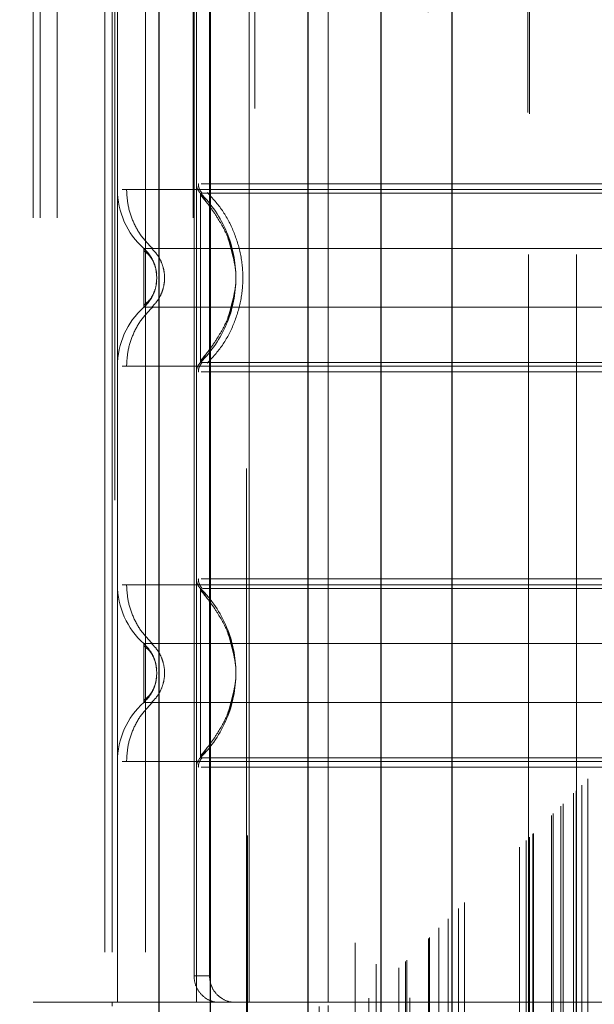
# Model space of a CAD drawing. Header units: inches. Extents: x 0.2 to 10.8, y 0.2 to 8.2.
# Tile 64 of 146: x 3.0262 to 3.0835, y 4.2899 to 4.388. Entities that reach past the tile are written whole.
import ezdxf

# ---------------------------------------------------------------- set-up
doc = ezdxf.new("R2010")
doc.units = ezdxf.units.IN
doc.header["$MEASUREMENT"] = 0
doc.linetypes.add('HIDDEN', pattern=[0.07500000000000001, 0.05, -0.025])
doc.layers.add('DIMENSIONS', color=140, linetype='Continuous')
doc.styles.add('SLDTEXTSTYLE0', font='TXT', dxfattribs={"width": 0.7})
doc.dimstyles.new('SLDDIMSTYLE0', dxfattribs={"dimtxt": 0.0849609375, "dimasz": 0.13, "dimexe": 0, "dimexo": 0.0625, "dimgap": 0.021240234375, "dimtad": 0, "dimtih": 1, "dimtoh": 1, "dimlfac": 15, "dimrnd": 1e-09, "dimzin": 12, "dimdsep": 46, "dimtxsty": 'SLDTEXTSTYLE0', "dimsah": 1, "dimcen": 0.09, "dimadec": 0, "dimazin": 3, "dimtfac": 1, "dimtofl": 0, "dimtmove": 0, "dimatfit": 3, "dimfxl": 0, "dimfrac": 2, "dimtolj": 1, "dimtzin": 12, "dimarcsym": 0})

# ---------------------------------------------------------------- blocks, each defined once
blk = doc.blocks.new('_D')
at = {"layer": 'DIMENSIONS'}
for p, q in [((3.202962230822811, 5.338666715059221), (2.612633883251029, 5.338666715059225)), ((2.737633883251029, 5.338666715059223), (2.737633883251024, 4.529504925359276)), ((2.576059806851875, 4.37545398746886), (2.547529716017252, 4.37545398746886)), ((2.547529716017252, 4.37545398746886), (2.547529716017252, 4.240423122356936)), ((2.899207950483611, 4.37545398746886), (2.927738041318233, 4.37545398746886)), ((2.927738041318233, 4.37545398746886), (2.927738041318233, 4.240423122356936)), ((2.547529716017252, 4.240423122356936), (2.576059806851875, 4.240423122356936)), ((2.927738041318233, 4.240423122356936), (2.899207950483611, 4.240423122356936)), ((2.737633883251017, 3.346444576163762), (2.737633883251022, 4.221403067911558)), ((3.202962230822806, 3.34644457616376), (2.612633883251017, 3.346444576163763))]:
    blk.add_line(p, q, dxfattribs=at)
for points in [[(2.737633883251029, 5.338666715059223), (2.717633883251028, 5.208666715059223), (2.757633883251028, 5.208666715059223)], [(2.737633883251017, 3.346444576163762), (2.757633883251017, 3.476444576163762), (2.717633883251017, 3.476444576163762)]]:
    blk.add_solid(points, dxfattribs=at)
at = {"layer": 'DIMENSIONS', "char_height": 0.08333333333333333, "attachment_point": 1, "style": 'SLDTEXTSTYLE0'}
for s, insert in [('29.88', (2.576059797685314, 4.501896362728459)), ('759.0', (2.576059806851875, 4.3478454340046))]:
    blk.add_mtext(s, dxfattribs=dict(at, insert=insert))

msp = doc.modelspace()

# ---------------------------------------------------------------- linework, layer by layer
at = {"color": 7, "linetype": 'HIDDEN', "lineweight": 18}
for p, q in [((3.029989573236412, 3.168228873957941), (3.029989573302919, 5.885522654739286)), ((3.027589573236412, 3.168228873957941), (3.027589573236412, 5.524346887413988)), ((3.028292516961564, 3.168228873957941), (3.028292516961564, 5.523948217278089)), ((3.029989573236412, 3.168228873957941), (3.02998957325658, 5.523149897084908)), ((3.043553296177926, 3.168228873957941), (3.043553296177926, 5.516769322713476)), ((3.045250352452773, 3.168228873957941), (3.045250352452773, 5.516562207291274)), ((3.048947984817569, 5.50670444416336), (3.048947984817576, 3.178404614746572)), ((3.049687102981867, 3.179136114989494), (3.04968710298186, 5.505975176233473)), ((3.056089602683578, 3.189666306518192), (3.056089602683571, 5.495444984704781)), ((3.059689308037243, 5.495998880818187), (3.059689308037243, 3.189112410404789)), ((3.056996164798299, 3.189751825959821), (3.056996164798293, 5.49535946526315)), ((3.061051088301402, 3.190500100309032), (3.061051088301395, 5.494611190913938)), ((3.06177515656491, 5.49388667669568), (3.061775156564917, 3.19122271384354)), ((3.064050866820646, 3.193499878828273), (3.064050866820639, 5.491611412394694)), ((3.064702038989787, 3.194151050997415), (3.06470203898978, 5.490960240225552)), ((3.064821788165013, 3.194270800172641), (3.064821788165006, 5.490840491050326)), ((3.065147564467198, 5.490522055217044), (3.065147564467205, 3.194598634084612)), ((3.066956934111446, 5.488731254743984), (3.066956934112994, 3.19638003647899)), ((3.06698161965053, 3.196428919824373), (3.066981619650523, 5.488683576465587)), ((3.067088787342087, 3.196537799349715), (3.06708878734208, 5.488573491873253)), ((3.068044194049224, 3.197495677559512), (3.068044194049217, 5.487614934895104)), ((3.068943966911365, 3.198392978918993), (3.068943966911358, 5.486718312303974)), ((3.06932047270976, 5.486375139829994), (3.069320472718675, 3.198736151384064)), ((3.069985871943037, 3.199434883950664), (3.06998587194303, 5.485676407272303)), ((3.070570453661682, 3.200019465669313), (3.070570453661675, 5.485091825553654)), ((3.076077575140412, 3.20552658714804), (3.076077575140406, 5.479584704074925)), ((3.076744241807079, 3.206193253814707), (3.076744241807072, 5.478918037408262)), ((3.077077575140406, 5.478584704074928), (3.077077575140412, 3.20652658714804)), ((3.077077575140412, 3.20652658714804), (3.077077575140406, 5.478584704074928)), ((3.077410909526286, 3.206859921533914), (3.07741090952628, 5.478251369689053)), ((3.077449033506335, 3.206884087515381), (3.077449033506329, 5.478217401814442)), ((3.079244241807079, 3.208693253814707), (3.079244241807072, 5.47641803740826)), ((3.079244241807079, 3.208693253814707), (3.079244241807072, 5.47641803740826)), ((3.079437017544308, 3.208886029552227), (3.079437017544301, 5.47622526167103)), ((3.080180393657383, 3.209629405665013), (3.080180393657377, 5.475481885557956)), ((3.080410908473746, 3.209859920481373), (3.080410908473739, 5.475251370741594)), ((3.081708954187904, 3.211142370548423), (3.081708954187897, 5.473967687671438)), ((3.082274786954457, 3.211723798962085), (3.08227478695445, 5.473387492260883)), ((3.082893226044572, 3.2123422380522), (3.082893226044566, 5.472769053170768)), ((3.0769622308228, 3.264588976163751), (3.0769622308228, 5.420522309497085)), ((3.0817622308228, 3.264588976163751), (3.0817622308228, 5.420522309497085)), ((3.035726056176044, 4.44011233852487), (3.035726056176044, 4.243261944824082)), ((3.048849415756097, 4.243261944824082), (3.048849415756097, 4.44011233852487)), ((3.034715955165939, 4.395062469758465), (3.034715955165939, 4.290075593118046)), ((3.035463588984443, 4.395062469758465), (3.035463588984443, 4.290075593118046)), ((3.035988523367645, 4.395062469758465), (3.035988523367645, 4.290075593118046)), ((3.035988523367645, 4.395062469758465), (3.035988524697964, 4.371057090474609)), ((3.038772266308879, 4.395062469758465), (3.038772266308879, 4.290075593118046)), ((3.043862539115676, 4.395062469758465), (3.043862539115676, 4.290075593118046)), ((3.043862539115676, 4.395062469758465), (3.043862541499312, 4.371625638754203)), ((3.049111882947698, 4.290075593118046), (3.049111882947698, 4.395062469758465)), ((3.056985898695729, 4.290075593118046), (3.056985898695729, 4.395062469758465)), ((3.043628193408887, 4.392437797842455), (3.043628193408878, 4.292700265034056)), ((3.045174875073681, 4.392437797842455), (3.045174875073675, 4.292700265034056)), ((3.044929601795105, 4.369688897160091), (3.044255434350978, 4.370689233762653)), ((3.03992438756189, 4.362254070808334), (3.039853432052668, 4.36290780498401)), ((3.039925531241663, 4.362254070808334), (3.039855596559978, 4.362897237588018)), ((3.039853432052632, 4.361600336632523), (3.03992438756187, 4.362254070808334)), ((3.039855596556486, 4.361610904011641), (3.039925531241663, 4.362254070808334)), ((3.044255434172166, 4.353818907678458), (3.044929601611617, 4.35481924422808)), ((3.044255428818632, 4.33131914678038), (3.044928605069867, 4.330320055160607)), ((3.039925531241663, 4.322883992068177), (3.039855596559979, 4.323527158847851)), ((3.039855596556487, 4.322240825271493), (3.039925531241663, 4.322883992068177)), ((3.044928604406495, 4.315447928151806), (3.044255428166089, 4.314448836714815)), ((3.03598852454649, 4.314080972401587), (3.03598852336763, 4.290075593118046)), ((3.043862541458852, 4.313512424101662), (3.043862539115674, 4.290075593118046)), ((3.043628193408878, 4.292700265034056), (3.045174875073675, 4.292700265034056)), ((3.056985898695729, 4.290075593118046), (3.027589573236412, 4.290075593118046)), ((3.035463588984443, 4.290075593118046), (3.035463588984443, 4.289681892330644)), ((3.122602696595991, 4.290075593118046), (3.056985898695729, 4.290075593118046))]:
    msp.add_line(p, q, dxfattribs=at)
at = {"color": 7, "linetype": 'Continuous', "lineweight": 25}
for p, q in [((3.04015918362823, 3.168228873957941), (3.040159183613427, 5.516769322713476)), ((3.045250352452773, 3.168228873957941), (3.045250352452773, 5.516562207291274)), ((3.054962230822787, 5.495998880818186), (3.054962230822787, 3.189112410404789)), ((3.062229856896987, 5.488731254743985), (3.062229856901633, 3.19638003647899)), ((3.06932047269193, 5.486375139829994), (3.069320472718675, 3.198736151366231))]:
    msp.add_line(p, q, dxfattribs=at)
at = {"color": 7, "linetype": 'HIDDEN', "lineweight": 18, "flags": 128}
msp.add_lwpolyline([(3.076914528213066, 5.478735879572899), (3.076915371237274, 4.318377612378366), (3.076914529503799, 3.206377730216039)], dxfattribs=at)
at = {"color": 7, "linetype": 'HIDDEN', "lineweight": 18}
for centre, radius, start, end in [((3.045174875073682, 4.371625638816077), 0.001312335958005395, 180.0000000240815, 225.5237275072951), ((3.043862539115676, 4.371057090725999), 0.007874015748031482, 180.0000000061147, 228.2366022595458), ((3.043862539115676, 4.35345105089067), 0.00787401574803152, 131.7633977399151, 180), ((3.045174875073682, 4.352882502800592), 0.001312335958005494, 134.4762724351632, 180), ((3.045174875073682, 4.33225556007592), 0.001312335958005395, 180.0000000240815, 225.5237275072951), ((3.043862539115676, 4.33168701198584), 0.007874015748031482, 180.0000000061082, 228.2366022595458), ((3.043862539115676, 4.314080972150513), 0.00787401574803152, 131.7633977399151, 180), ((3.045174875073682, 4.313512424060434), 0.001312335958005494, 134.4762724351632, 180)]:
    msp.add_arc(centre, radius, start, end, dxfattribs=at)
for points, knots in [([(3.081451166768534, 3.210906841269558), (3.081449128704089, 3.216051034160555), (3.081444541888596, 3.227628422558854), (3.081446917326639, 3.245746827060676), (3.081448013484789, 3.265056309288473), (3.081447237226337, 3.292920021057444), (3.081447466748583, 3.329249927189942), (3.081447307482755, 3.412851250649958), (3.081447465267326, 3.577189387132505), (3.081447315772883, 3.897456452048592), (3.08144774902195, 4.386111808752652), (3.081446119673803, 4.890037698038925), (3.081448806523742, 5.233403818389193), (3.081447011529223, 5.36506762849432), (3.081448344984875, 5.396319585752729), (3.081446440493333, 5.423191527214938), (3.081445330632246, 5.444870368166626), (3.08145252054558, 5.460080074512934), (3.081459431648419, 5.469555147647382), (3.081467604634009, 5.473930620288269), (3.081468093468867, 5.474192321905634)], [0, 0, 0, 0, 0.006818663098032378, 0.01534590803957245, 0.02401606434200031, 0.03241351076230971, 0.0522794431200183, 0.07217159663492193, 0.1432276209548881, 0.2701107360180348, 0.4966877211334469, 0.7909435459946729, 0.9380678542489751, 0.9518217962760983, 0.9654648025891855, 0.9794925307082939, 0.9874407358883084, 0.9942002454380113, 0.999653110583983, 1, 1, 1, 1]), ([(3.04405272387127, 4.371631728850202), (3.044056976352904, 4.371544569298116), (3.044065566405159, 4.371368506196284), (3.044148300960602, 4.371115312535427), (3.044270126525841, 4.370878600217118), (3.044389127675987, 4.370749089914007), (3.044448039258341, 4.370684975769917)], [0, 0, 0, 0, 0.247521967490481, 0.4999966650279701, 0.7524730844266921, 0.9999999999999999, 0.9999999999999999, 0.9999999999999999, 0.9999999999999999]), ([(3.122143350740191, 4.371625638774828), (3.122068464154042, 4.371625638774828), (3.121802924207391, 4.371625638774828), (3.119781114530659, 4.371625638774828), (3.116194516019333, 4.371625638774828), (3.111246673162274, 4.371625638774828), (3.105247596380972, 4.371625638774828), (3.098395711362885, 4.371625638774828), (3.090962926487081, 4.371625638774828), (3.083232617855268, 4.371625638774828), (3.075502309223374, 4.371625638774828), (3.068069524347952, 4.371625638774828), (3.06121763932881, 4.371625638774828), (3.055218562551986, 4.371625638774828), (3.050270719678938, 4.371625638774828), (3.046684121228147, 4.371625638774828), (3.044662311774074, 4.371625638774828), (3.04439677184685, 4.371625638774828), (3.044321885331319, 4.371625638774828)], [0, 0, 0, 0, 0.02656569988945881, 0.09419917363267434, 0.1618326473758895, 0.2294661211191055, 0.2970995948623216, 0.3647330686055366, 0.4323665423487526, 0.5000000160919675, 0.5676334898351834, 0.6352669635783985, 0.7029004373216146, 0.7705339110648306, 0.8381673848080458, 0.9058008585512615, 0.9734343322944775, 1, 1, 1, 1]), ([(3.130476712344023, 4.371057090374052), (3.130300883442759, 4.371057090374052), (3.129949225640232, 4.371057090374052), (3.127139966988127, 4.371057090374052), (3.122773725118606, 4.371057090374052), (3.1168530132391, 4.371057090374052), (3.109649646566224, 4.371057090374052), (3.101428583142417, 4.371057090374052), (3.09250892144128, 4.371057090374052), (3.083232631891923, 4.371057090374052), (3.073956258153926, 4.371057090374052), (3.065036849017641, 4.371057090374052), (3.056814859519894, 4.371057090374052), (3.049614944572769, 4.371057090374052), (3.043681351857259, 4.371057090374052), (3.039363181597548, 4.371057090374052), (3.036878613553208, 4.371057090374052), (3.036554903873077, 4.371057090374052), (3.036447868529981, 4.371057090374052)], [0, 0, 0, 0, 0.06454114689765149, 0.1290822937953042, 0.1936234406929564, 0.2581645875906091, 0.3227057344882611, 0.3872468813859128, 0.4517880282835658, 0.5163291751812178, 0.5808703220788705, 0.6454114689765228, 0.7099526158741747, 0.7744937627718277, 0.8390349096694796, 0.9035760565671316, 0.9681172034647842, 1, 1, 1, 1]), ([(3.036900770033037, 4.371057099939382), (3.0369337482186, 4.370507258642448), (3.037000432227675, 4.369395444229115), (3.037535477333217, 4.367799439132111), (3.038353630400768, 4.366334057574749), (3.039126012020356, 4.365547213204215), (3.039507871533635, 4.365158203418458)], [0, 0, 0, 0, 0.2473384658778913, 0.5001342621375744, 0.7528702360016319, 1, 1, 1, 1]), ([(3.122209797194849, 4.370689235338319), (3.122215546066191, 4.370689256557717), (3.121192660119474, 4.370689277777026), (3.117291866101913, 4.370689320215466), (3.114401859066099, 4.370689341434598), (3.10718411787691, 4.370689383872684), (3.102861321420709, 4.370689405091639), (3.093435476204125, 4.37068944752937), (3.088334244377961, 4.370689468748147), (3.07813126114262, 4.370689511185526), (3.073029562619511, 4.370689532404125), (3.063604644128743, 4.370689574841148), (3.059280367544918, 4.370689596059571), (3.052063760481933, 4.370689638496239), (3.049173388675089, 4.370689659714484), (3.045272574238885, 4.370689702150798), (3.044247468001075, 4.370689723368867), (3.044255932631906, 4.370689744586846)], [0, 0, 0, 0, 0.125, 0.125, 0.25, 0.25, 0.375, 0.375, 0.5, 0.5, 0.625, 0.625, 0.75, 0.75, 0.875, 0.875, 1, 1, 1, 1]), ([(3.044255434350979, 4.37068923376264), (3.044255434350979, 4.370711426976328), (3.044255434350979, 4.36931179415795), (3.044255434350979, 4.365565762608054), (3.044255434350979, 4.36225407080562), (3.044255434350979, 4.358942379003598), (3.044255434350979, 4.355196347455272), (3.044255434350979, 4.35379671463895), (3.044255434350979, 4.353818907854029)], [6.283185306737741, 6.283185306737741, 6.283185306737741, 6.283185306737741, 7.068583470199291, 7.46128255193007, 7.85398163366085, 8.24668071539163, 8.6393797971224, 9.42477796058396, 9.42477796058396, 9.42477796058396, 9.42477796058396]), ([(3.04773803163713, 4.363434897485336), (3.047554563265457, 4.364399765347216), (3.047245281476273, 4.366026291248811), (3.046143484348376, 4.367978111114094), (3.045173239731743, 4.369433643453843), (3.044575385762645, 4.370144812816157), (3.044255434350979, 4.370525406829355)], [0, 0, 0, 0, 0.3903267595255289, 0.6579932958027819, 0.8169694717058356, 1, 1, 1, 1]), ([(3.044939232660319, 4.370767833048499), (3.045468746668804, 4.370185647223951), (3.046527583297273, 4.369021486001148), (3.04762721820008, 4.366902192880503), (3.048328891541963, 4.364629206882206), (3.048570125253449, 4.362254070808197), (3.048328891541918, 4.359878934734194), (3.047627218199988, 4.357605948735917), (3.04652758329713, 4.355486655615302), (3.045468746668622, 4.354322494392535), (3.044939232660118, 4.353740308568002)], [0, 0, 0, 0, 0.125085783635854, 0.2501263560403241, 0.3751554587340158, 0.5000000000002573, 0.6248445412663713, 0.7498736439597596, 0.8749142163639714, 1, 1, 1, 1]), ([(3.046957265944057, 4.358147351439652), (3.04737664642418, 4.359516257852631), (3.048215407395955, 4.362254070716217), (3.047376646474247, 4.364991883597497), (3.046957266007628, 4.366360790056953)], [0, 0, 0, 0, 0.4999999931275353, 0.9999999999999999, 0.9999999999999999, 0.9999999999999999, 0.9999999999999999]), ([(3.127847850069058, 4.365183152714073), (3.127855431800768, 4.365183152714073), (3.125232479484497, 4.365183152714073), (3.115090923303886, 4.365183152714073), (3.10096088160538, 4.365183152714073), (3.083232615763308, 4.365183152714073), (3.06550434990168, 4.365183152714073), (3.051374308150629, 4.365183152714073), (3.041232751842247, 4.365183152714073), (3.038609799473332, 4.365183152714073), (3.038617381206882, 4.365183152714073)], [4.71241410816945, 4.71241410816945, 4.71241410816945, 4.71241410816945, 5.15721612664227, 5.4883921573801, 5.8858033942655, 6.2832146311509, 6.68062586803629, 7.07803710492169, 7.40921313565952, 7.854015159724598, 7.854015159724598, 7.854015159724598, 7.854015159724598]), ([(3.039490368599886, 4.364010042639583), (3.039390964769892, 4.364203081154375), (3.039165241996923, 4.364641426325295), (3.038814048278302, 4.364988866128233), (3.038617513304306, 4.365183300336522)], [0, 0, 0, 0, 0.4403801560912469, 1, 1, 1, 1]), ([(3.038618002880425, 4.365183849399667), (3.038618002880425, 4.3651838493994), (3.038618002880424, 4.365107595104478), (3.038618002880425, 4.364814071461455), (3.038618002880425, 4.364596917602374), (3.038618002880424, 4.364054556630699), (3.038618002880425, 4.363729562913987), (3.038618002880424, 4.363020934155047), (3.038618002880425, 4.362637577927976), (3.038618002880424, 4.36187056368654), (3.038618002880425, 4.361487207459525), (3.038618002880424, 4.360778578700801), (3.038618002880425, 4.360453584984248), (3.038618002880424, 4.359911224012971), (3.038618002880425, 4.359694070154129), (3.038618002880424, 4.359400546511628), (3.038618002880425, 4.359324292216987), (3.038618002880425, 4.359324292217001)], [0, 0, 0, 0, 0.125, 0.125, 0.25, 0.25, 0.375, 0.375, 0.5, 0.5, 0.625, 0.625, 0.75, 0.75, 0.875, 0.875, 1, 1, 1, 1]), ([(3.039668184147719, 4.363585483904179), (3.039640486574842, 4.363676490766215), (3.039532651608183, 4.364030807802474), (3.039191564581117, 4.364592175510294), (3.038809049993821, 4.364986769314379), (3.038618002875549, 4.365183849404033)], [0, 0, 0, 0, 0.1474872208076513, 0.5742120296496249, 1, 1, 1, 1]), ([(3.039902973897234, 4.362665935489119), (3.039863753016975, 4.362904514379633), (3.03978471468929, 4.363385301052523), (3.039504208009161, 4.364030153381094), (3.039123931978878, 4.364585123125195), (3.038787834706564, 4.364830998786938), (3.038618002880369, 4.364955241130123)], [0, 0, 0, 0, 0.2435770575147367, 0.4908590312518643, 0.7427282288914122, 1, 1, 1, 1]), ([(3.039376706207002, 4.365209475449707), (3.039570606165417, 4.365012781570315), (3.039958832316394, 4.364618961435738), (3.040366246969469, 4.363884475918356), (3.040628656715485, 4.36308960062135), (3.040720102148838, 4.362254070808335), (3.040628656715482, 4.361418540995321), (3.040366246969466, 4.360623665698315), (3.039958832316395, 4.359889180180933), (3.039570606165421, 4.359495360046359), (3.039376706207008, 4.359298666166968)], [0, 0, 0, 0, 0.1248322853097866, 0.2499389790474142, 0.375105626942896, 0.500000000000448, 0.6248943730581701, 0.7500610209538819, 0.8751677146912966, 1, 1, 1, 1]), ([(3.038618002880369, 4.359552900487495), (3.038787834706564, 4.359677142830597), (3.039123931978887, 4.359923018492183), (3.039504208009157, 4.360477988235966), (3.039784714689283, 4.361122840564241), (3.03986375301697, 4.361603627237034), (3.039902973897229, 4.361842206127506)], [0, 0, 0, 0, 0.2572717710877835, 0.5091409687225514, 0.7564229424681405, 1, 1, 1, 1]), ([(3.038617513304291, 4.359324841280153), (3.038814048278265, 4.359519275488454), (3.039165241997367, 4.359866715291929), (3.039390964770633, 4.36030506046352), (3.039490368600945, 4.36049809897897)], [0, 0, 0, 0, 0.5596198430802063, 0.9999999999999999, 0.9999999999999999, 0.9999999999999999, 0.9999999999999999]), ([(3.038618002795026, 4.359324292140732), (3.038809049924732, 4.359521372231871), (3.039191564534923, 4.359915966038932), (3.039532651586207, 4.360477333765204), (3.039640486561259, 4.360831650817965), (3.039668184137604, 4.360922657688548)], [0, 0, 0, 0, 0.4257879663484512, 0.8525127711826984, 0.9999999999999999, 0.9999999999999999, 0.9999999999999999, 0.9999999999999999]), ([(3.044255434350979, 4.353982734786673), (3.044575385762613, 4.35436332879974), (3.045173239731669, 4.355074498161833), (3.046143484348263, 4.356530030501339), (3.047245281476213, 4.358481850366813), (3.047554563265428, 4.360108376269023), (3.04773803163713, 4.361073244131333)], [0, 0, 0, 0, 0.1830305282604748, 0.3420067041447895, 0.6096732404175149, 1, 1, 1, 1]), ([(3.039507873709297, 4.359349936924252), (3.03912601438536, 4.358960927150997), (3.03835363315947, 4.358174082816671), (3.037535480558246, 4.356708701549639), (3.037000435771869, 4.35511269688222), (3.036933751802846, 4.354000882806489), (3.036900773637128, 4.35345104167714)], [0, 0, 0, 0, 0.2471297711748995, 0.4998657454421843, 0.7526615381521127, 1, 1, 1, 1]), ([(3.038617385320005, 4.359324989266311), (3.038609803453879, 4.359324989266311), (3.041232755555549, 4.359324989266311), (3.051374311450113, 4.359324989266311), (3.065504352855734, 4.359324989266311), (3.083232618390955, 4.359324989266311), (3.100960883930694, 4.359324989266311), (3.11509092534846, 4.359324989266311), (3.125232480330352, 4.359324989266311), (3.127855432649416, 4.359324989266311), (3.127847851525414, 4.359324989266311)], [4.712364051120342, 4.712364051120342, 4.712364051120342, 4.712364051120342, 5.15716607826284, 5.488342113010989, 5.885753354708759, 6.28316459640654, 6.68057583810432, 7.077987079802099, 7.40916311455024, 7.85396503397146, 7.85396503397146, 7.85396503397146, 7.85396503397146]), ([(3.044448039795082, 4.353823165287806), (3.044389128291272, 4.353759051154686), (3.044270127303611, 4.3536295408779), (3.044148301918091, 4.353392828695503), (3.04406556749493, 4.353139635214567), (3.044056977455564, 4.352963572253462), (3.04405272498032, 4.352876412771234)], [0, 0, 0, 0, 0.247526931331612, 0.5000033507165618, 0.7524780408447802, 1, 1, 1, 1]), ([(3.044255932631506, 4.35381839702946), (3.044247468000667, 4.35381841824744), (3.045272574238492, 4.353818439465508), (3.049173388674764, 4.353818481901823), (3.052063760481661, 4.353818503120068), (3.05928036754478, 4.353818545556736), (3.063604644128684, 4.353818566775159), (3.073029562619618, 4.353818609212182), (3.078131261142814, 4.353818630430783), (3.088334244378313, 4.353818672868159), (3.09343547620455, 4.353818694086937), (3.102861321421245, 4.353818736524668), (3.107184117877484, 4.353818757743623), (3.114401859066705, 4.353818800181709), (3.117291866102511, 4.353818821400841), (3.121192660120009, 4.353818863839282), (3.122215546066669, 4.353818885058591), (3.122209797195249, 4.353818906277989)], [0, 0, 0, 0, 0.125, 0.125, 0.25, 0.25, 0.375, 0.375, 0.5, 0.5, 0.625, 0.625, 0.75, 0.75, 0.875, 0.875, 1, 1, 1, 1]), ([(3.036447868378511, 4.353451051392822), (3.036554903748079, 4.353451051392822), (3.036878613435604, 4.353451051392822), (3.039363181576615, 4.353451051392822), (3.043681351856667, 4.353451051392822), (3.049614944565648, 4.353451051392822), (3.056814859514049, 4.353451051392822), (3.065036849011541, 4.353451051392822), (3.073956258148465, 4.353451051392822), (3.083232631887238, 4.353451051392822), (3.092508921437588, 4.353451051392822), (3.101428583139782, 4.353451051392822), (3.109649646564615, 4.353451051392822), (3.116853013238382, 4.353451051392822), (3.122773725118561, 4.353451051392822), (3.127139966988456, 4.353451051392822), (3.129949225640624, 4.353451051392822), (3.13030088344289, 4.353451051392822), (3.130476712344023, 4.353451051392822)], [0, 0, 0, 0, 0.03188280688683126, 0.0964239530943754, 0.16096509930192, 0.2255062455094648, 0.2900473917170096, 0.3545885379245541, 0.4191296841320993, 0.4836708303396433, 0.5482119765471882, 0.6127531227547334, 0.6772942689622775, 0.7418354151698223, 0.806376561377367, 0.8709177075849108, 0.935458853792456, 1, 1, 1, 1]), ([(3.044321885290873, 4.35288250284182), (3.044396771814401, 4.35288250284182), (3.044662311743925, 4.35288250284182), (3.04668412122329, 4.35288250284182), (3.050270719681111, 4.35288250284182), (3.055218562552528, 4.35288250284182), (3.061217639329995, 4.35288250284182), (3.068069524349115, 4.35288250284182), (3.075502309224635, 4.35288250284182), (3.083232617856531, 4.35288250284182), (3.090962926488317, 4.35288250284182), (3.098395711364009, 4.35288250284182), (3.105247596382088, 4.35288250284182), (3.111246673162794, 4.35288250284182), (3.116194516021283, 4.35288250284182), (3.119781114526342, 4.35288250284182), (3.121802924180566, 4.35288250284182), (3.122068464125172, 4.35288250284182), (3.122143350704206, 4.35288250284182)], [0, 0, 0, 0, 0.02656567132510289, 0.09419914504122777, 0.1618326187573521, 0.2294660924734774, 0.2970995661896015, 0.364733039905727, 0.4323665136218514, 0.4999999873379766, 0.5676334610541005, 0.635266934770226, 0.7029004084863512, 0.7705338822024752, 0.8381673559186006, 0.9058008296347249, 0.973434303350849, 1, 1, 1, 1]), ([(3.044052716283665, 4.332261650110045), (3.04405696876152, 4.332174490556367), (3.044065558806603, 4.331998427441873), (3.044148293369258, 4.331745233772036), (3.044270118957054, 4.331508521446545), (3.044389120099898, 4.33137901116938), (3.044448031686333, 4.331314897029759)], [0, 0, 0, 0, 0.2475219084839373, 0.4999965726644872, 0.7524730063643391, 1, 1, 1, 1]), ([(3.122143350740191, 4.33225556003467), (3.122068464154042, 4.33225556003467), (3.121802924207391, 4.33225556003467), (3.11978111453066, 4.33225556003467), (3.116194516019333, 4.33225556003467), (3.111246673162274, 4.33225556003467), (3.105247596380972, 4.33225556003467), (3.098395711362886, 4.33225556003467), (3.090962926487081, 4.33225556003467), (3.083232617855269, 4.33225556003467), (3.075502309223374, 4.33225556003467), (3.068069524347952, 4.33225556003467), (3.061217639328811, 4.33225556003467), (3.055218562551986, 4.33225556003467), (3.050270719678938, 4.33225556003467), (3.046684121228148, 4.33225556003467), (3.044662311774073, 4.33225556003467), (3.044396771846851, 4.33225556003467), (3.044321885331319, 4.33225556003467)], [0, 0, 0, 0, 0.0265656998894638, 0.09419917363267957, 0.1618326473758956, 0.2294661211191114, 0.2970995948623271, 0.364733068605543, 0.4323665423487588, 0.5000000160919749, 0.5676334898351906, 0.6352669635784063, 0.7029004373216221, 0.7705339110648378, 0.8381673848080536, 0.9058008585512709, 0.9734343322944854, 1, 1, 1, 1]), ([(3.130476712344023, 4.331687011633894), (3.130300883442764, 4.331687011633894), (3.129949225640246, 4.331687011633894), (3.127139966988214, 4.331687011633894), (3.122773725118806, 4.331687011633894), (3.116853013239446, 4.331687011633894), (3.109649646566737, 4.331687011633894), (3.101428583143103, 4.331687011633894), (3.092508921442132, 4.331687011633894), (3.083232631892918, 4.331687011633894), (3.073956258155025, 4.331687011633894), (3.065036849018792, 4.331687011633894), (3.056814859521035, 4.331687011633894), (3.049614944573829, 4.331687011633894), (3.04368135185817, 4.331687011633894), (3.0393631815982, 4.331687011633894), (3.036878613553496, 4.331687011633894), (3.036554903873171, 4.331687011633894), (3.036447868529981, 4.331687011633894)], [0, 0, 0, 0, 0.06454114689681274, 0.1290822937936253, 0.1936234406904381, 0.2581645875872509, 0.3227057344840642, 0.3872468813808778, 0.4517880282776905, 0.5163291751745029, 0.5808703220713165, 0.6454114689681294, 0.7099526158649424, 0.7744937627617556, 0.8390349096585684, 0.903576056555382, 0.9681172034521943, 1, 1, 1, 1]), ([(3.036900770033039, 4.331687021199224), (3.0369337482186, 4.33113717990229), (3.037000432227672, 4.330025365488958), (3.037535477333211, 4.328429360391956), (3.038353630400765, 4.326963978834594), (3.039126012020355, 4.326177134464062), (3.039507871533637, 4.325788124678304)], [0, 0, 0, 0, 0.2473384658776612, 0.5001342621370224, 0.7528702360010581, 1, 1, 1, 1]), ([(3.044255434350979, 4.331319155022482), (3.044255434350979, 4.331341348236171), (3.044255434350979, 4.329941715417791), (3.044255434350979, 4.326195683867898), (3.044255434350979, 4.322883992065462), (3.044255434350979, 4.319572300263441), (3.044255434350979, 4.315826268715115), (3.044255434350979, 4.314426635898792), (3.044255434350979, 4.314448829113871)], [6.283185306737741, 6.283185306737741, 6.283185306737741, 6.283185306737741, 7.068583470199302, 7.461282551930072, 7.853981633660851, 8.24668071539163, 8.63937979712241, 9.42477796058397, 9.42477796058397, 9.42477796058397, 9.42477796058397]), ([(3.04773803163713, 4.324064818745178), (3.047554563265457, 4.32502968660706), (3.047245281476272, 4.326656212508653), (3.046143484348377, 4.328608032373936), (3.045173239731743, 4.330063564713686), (3.044575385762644, 4.330774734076), (3.044255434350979, 4.331155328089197)], [0, 0, 0, 0, 0.390326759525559, 0.6579932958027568, 0.8169694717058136, 1, 1, 1, 1]), ([(3.121954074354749, 4.331319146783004), (3.121929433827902, 4.331319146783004), (3.121796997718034, 4.331319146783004), (3.120696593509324, 4.331319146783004), (3.118357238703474, 4.331319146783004), (3.114463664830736, 4.331319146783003), (3.108894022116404, 4.331319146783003), (3.101587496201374, 4.331319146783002), (3.092830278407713, 4.331319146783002), (3.083232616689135, 4.331319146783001), (3.073634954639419, 4.331319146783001), (3.064877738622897, 4.331319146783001), (3.057571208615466, 4.331319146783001), (3.052001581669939, 4.331319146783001), (3.048107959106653, 4.331319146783), (3.045768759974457, 4.331319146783), (3.044668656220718, 4.331319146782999), (3.044536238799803, 4.331319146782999), (3.044511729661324, 4.331319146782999)], [0, 0, 0, 0, 0.0117087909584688, 0.06293155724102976, 0.1206490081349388, 0.1851790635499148, 0.2564308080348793, 0.3337141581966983, 0.4156154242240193, 0.5000373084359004, 0.5844591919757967, 0.6663604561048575, 0.7436438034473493, 0.8148955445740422, 0.8794255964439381, 0.9371430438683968, 0.9883658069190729, 1, 1, 1, 1]), ([(3.046956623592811, 4.326991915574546), (3.047376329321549, 4.325622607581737), (3.048215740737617, 4.322883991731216), (3.047376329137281, 4.320145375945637), (3.046956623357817, 4.318776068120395)], [0, 0, 0, 0, 0.5000000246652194, 1, 1, 1, 1]), ([(3.127847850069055, 4.325813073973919), (3.127855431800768, 4.325813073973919), (3.125232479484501, 4.325813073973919), (3.115090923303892, 4.325813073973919), (3.100960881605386, 4.325813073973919), (3.083232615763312, 4.325813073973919), (3.06550434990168, 4.325813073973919), (3.051374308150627, 4.325813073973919), (3.041232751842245, 4.325813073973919), (3.038609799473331, 4.325813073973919), (3.038617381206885, 4.325813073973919)], [4.71241410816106, 4.71241410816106, 4.71241410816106, 4.71241410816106, 5.15721612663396, 5.48839215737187, 5.88580339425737, 6.28321463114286, 6.68062586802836, 7.07803710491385, 7.40921313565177, 7.854015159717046, 7.854015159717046, 7.854015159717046, 7.854015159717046]), ([(3.038618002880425, 4.32581377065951), (3.038618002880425, 4.325813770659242), (3.038618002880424, 4.325737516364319), (3.038618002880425, 4.325443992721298), (3.038618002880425, 4.325226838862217), (3.038618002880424, 4.324684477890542), (3.038618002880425, 4.324359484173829), (3.038618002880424, 4.32365085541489), (3.038618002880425, 4.323267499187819), (3.038618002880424, 4.322500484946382), (3.038618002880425, 4.322117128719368), (3.038618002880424, 4.321408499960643), (3.038618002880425, 4.321083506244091), (3.038618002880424, 4.320541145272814), (3.038618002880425, 4.320323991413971), (3.038618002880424, 4.32003046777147), (3.038618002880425, 4.319954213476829), (3.038618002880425, 4.319954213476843)], [0, 0, 0, 0, 0.125, 0.125, 0.25, 0.25, 0.375, 0.375, 0.5, 0.5, 0.625, 0.625, 0.75, 0.75, 0.875, 0.875, 1, 1, 1, 1]), ([(3.039668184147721, 4.324215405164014), (3.039640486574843, 4.324306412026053), (3.039532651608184, 4.324660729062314), (3.039191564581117, 4.325222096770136), (3.038809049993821, 4.325616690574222), (3.038618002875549, 4.325813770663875)], [0, 0, 0, 0, 0.1474872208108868, 0.5742120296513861, 1, 1, 1, 1]), ([(3.039902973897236, 4.32329585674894), (3.039863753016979, 4.323534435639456), (3.039784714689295, 4.324015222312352), (3.039504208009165, 4.324660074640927), (3.039123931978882, 4.325215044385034), (3.038787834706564, 4.325460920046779), (3.038618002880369, 4.325585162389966)], [0, 0, 0, 0, 0.2435770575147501, 0.4908590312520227, 0.7427282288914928, 1, 1, 1, 1]), ([(3.039376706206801, 4.325839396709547), (3.039570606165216, 4.325642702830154), (3.039958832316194, 4.325248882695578), (3.04036624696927, 4.324514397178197), (3.040628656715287, 4.323719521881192), (3.040720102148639, 4.322883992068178), (3.040628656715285, 4.322048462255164), (3.040366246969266, 4.321253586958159), (3.039958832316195, 4.320519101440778), (3.039570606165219, 4.320125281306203), (3.039376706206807, 4.319928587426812)], [0, 0, 0, 0, 0.1248322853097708, 0.249938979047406, 0.3751056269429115, 0.5000000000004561, 0.624894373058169, 0.7500610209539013, 0.8751677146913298, 1, 1, 1, 1]), ([(3.038618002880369, 4.320182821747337), (3.038787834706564, 4.320307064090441), (3.03912393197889, 4.320552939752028), (3.039504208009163, 4.321107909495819), (3.039784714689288, 4.321752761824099), (3.039863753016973, 4.322233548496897), (3.039902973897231, 4.322472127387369)], [0, 0, 0, 0, 0.2572717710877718, 0.5091409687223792, 0.7564229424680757, 1, 1, 1, 1]), ([(3.038618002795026, 4.319954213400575), (3.038809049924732, 4.320151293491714), (3.039191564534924, 4.320545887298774), (3.039532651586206, 4.321107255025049), (3.03964048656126, 4.321461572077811), (3.039668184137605, 4.321552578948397)], [0, 0, 0, 0, 0.4257879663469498, 0.8525127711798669, 1, 1, 1, 1]), ([(3.044255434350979, 4.314612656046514), (3.044575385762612, 4.314993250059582), (3.045173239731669, 4.315704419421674), (3.046143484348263, 4.317159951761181), (3.047245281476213, 4.319111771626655), (3.047554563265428, 4.320738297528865), (3.04773803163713, 4.321703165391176)], [0, 0, 0, 0, 0.1830305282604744, 0.3420067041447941, 0.6096732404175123, 0.9999999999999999, 0.9999999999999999, 0.9999999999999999, 0.9999999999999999]), ([(3.039507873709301, 4.319979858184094), (3.039126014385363, 4.319590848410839), (3.03835363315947, 4.318804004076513), (3.037535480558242, 4.317338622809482), (3.037000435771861, 4.315742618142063), (3.036933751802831, 4.314630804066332), (3.036900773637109, 4.314080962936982)], [0, 0, 0, 0, 0.2471297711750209, 0.4998657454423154, 0.7526615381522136, 1, 1, 1, 1]), ([(3.038617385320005, 4.319954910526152), (3.038609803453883, 4.319954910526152), (3.041232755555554, 4.319954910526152), (3.051374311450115, 4.319954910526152), (3.065504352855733, 4.319954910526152), (3.083232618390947, 4.319954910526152), (3.100960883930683, 4.319954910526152), (3.115090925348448, 4.319954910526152), (3.125232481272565, 4.319954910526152), (3.127855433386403, 4.319954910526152), (3.127847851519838, 4.319954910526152)], [4.712364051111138, 4.712364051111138, 4.712364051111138, 4.712364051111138, 5.157166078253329, 5.4883421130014, 5.88575335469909, 6.28316459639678, 6.680575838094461, 7.07798707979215, 7.409163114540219, 7.853965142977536, 7.853965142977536, 7.853965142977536, 7.853965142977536]), ([(3.044448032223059, 4.314453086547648), (3.044389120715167, 4.314388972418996), (3.044270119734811, 4.314259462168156), (3.044148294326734, 4.314022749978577), (3.044065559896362, 4.313769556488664), (3.044056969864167, 4.313593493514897), (3.044052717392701, 4.313506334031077)], [0, 0, 0, 0, 0.2475270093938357, 0.5000034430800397, 0.7524780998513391, 1, 1, 1, 1]), ([(3.044511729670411, 4.314448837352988), (3.044536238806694, 4.314448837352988), (3.044668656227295, 4.314448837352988), (3.045768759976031, 4.314448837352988), (3.048107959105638, 4.314448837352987), (3.052001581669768, 4.314448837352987), (3.057571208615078, 4.314448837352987), (3.064877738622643, 4.314448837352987), (3.073634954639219, 4.314448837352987), (3.083232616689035, 4.314448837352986), (3.092830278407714, 4.314448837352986), (3.101587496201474, 4.314448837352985), (3.108894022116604, 4.314448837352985), (3.114463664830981, 4.314448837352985), (3.11835723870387, 4.314448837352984), (3.120696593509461, 4.314448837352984), (3.121796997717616, 4.314448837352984), (3.121929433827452, 4.314448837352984), (3.121954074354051, 4.314448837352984)], [0, 0, 0, 0, 0.01163419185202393, 0.0628569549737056, 0.1205744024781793, 0.1851044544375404, 0.2563561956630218, 0.3336395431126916, 0.4155408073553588, 0.4999626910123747, 0.58438457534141, 0.6662858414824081, 0.7435691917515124, 0.8148209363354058, 0.8793509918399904, 0.9370684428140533, 0.9882912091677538, 1, 1, 1, 1]), ([(3.036447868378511, 4.314080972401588), (3.036554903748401, 4.314080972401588), (3.036878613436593, 4.314080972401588), (3.03936318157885, 4.314080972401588), (3.043681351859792, 4.314080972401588), (3.049614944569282, 4.314080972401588), (3.056814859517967, 4.314080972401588), (3.065036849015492, 4.314080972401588), (3.073956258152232, 4.314080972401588), (3.083232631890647, 4.314080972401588), (3.092508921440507, 4.314080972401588), (3.101428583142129, 4.314080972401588), (3.109649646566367, 4.314080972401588), (3.116853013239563, 4.314080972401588), (3.122773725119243, 4.314080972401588), (3.127139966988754, 4.314080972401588), (3.12994922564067, 4.314080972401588), (3.130300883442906, 4.314080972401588), (3.130476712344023, 4.314080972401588)], [0, 0, 0, 0, 0.03188280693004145, 0.09642395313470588, 0.1609650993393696, 0.2255062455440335, 0.2900473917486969, 0.354588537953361, 0.4191296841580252, 0.4836708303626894, 0.5482119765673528, 0.6127531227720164, 0.677294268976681, 0.7418354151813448, 0.8063765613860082, 0.8709177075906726, 0.9354588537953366, 1, 1, 1, 1]), ([(3.044321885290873, 4.313512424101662), (3.044396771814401, 4.313512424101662), (3.044662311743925, 4.313512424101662), (3.046684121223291, 4.313512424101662), (3.050270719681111, 4.313512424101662), (3.055218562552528, 4.313512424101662), (3.061217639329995, 4.313512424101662), (3.068069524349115, 4.313512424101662), (3.075502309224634, 4.313512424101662), (3.083232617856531, 4.313512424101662), (3.090962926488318, 4.313512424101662), (3.098395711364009, 4.313512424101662), (3.105247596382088, 4.313512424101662), (3.111246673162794, 4.313512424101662), (3.116194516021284, 4.313512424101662), (3.119781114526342, 4.313512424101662), (3.121802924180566, 4.313512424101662), (3.122068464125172, 4.313512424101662), (3.122143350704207, 4.313512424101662)], [0, 0, 0, 0, 0.02656567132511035, 0.0941991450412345, 0.1618326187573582, 0.2294660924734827, 0.297099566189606, 0.3647330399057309, 0.4323665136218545, 0.499999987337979, 0.5676334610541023, 0.635266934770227, 0.7029004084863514, 0.7705338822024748, 0.8381673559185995, 0.9058008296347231, 0.9734343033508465, 0.9999999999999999, 0.9999999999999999, 0.9999999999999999, 0.9999999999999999]), ([(3.04362819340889, 4.292700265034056), (3.04362819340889, 4.29234809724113), (3.043697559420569, 4.292002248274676), (3.043961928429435, 4.29135887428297), (3.044157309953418, 4.291064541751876), (3.04463159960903, 4.290580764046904), (3.044914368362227, 4.290388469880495), (3.045499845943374, 4.290137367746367), (3.045806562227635, 4.290075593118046), (3.046098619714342, 4.290075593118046)], [0, 0, 0, 0, 0.25, 0.25, 0.5, 0.5, 0.75, 0.75, 1, 1, 1, 1]), ([(3.047702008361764, 4.290075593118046), (3.047378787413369, 4.290075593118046), (3.047056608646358, 4.290142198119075), (3.046448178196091, 4.29040303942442), (3.046165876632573, 4.290597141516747), (3.045693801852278, 4.291080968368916), (3.045501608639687, 4.291374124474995), (3.045243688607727, 4.292007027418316), (3.045174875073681, 4.292352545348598), (3.045174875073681, 4.292700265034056)], [0, 0, 0, 0, 0.25, 0.25, 0.5, 0.5, 0.75, 0.75, 1, 1, 1, 1])]:
    msp.add_open_spline(points, degree=3, knots=knots, dxfattribs=at)
for points in [[(3.047796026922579, 4.362254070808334), (3.047798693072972, 4.363821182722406), (3.047168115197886, 4.36694868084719), (3.045371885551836, 4.369592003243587), (3.044255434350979, 4.370689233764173)], [(3.044255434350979, 4.353818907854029), (3.045371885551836, 4.354916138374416), (3.047168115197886, 4.357559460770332), (3.047798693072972, 4.360686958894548), (3.047796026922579, 4.362254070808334)], [(3.047796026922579, 4.322883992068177), (3.047798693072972, 4.324451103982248), (3.047168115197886, 4.327578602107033), (3.045371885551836, 4.330221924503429), (3.044255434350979, 4.331319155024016)], [(3.044255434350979, 4.314448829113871), (3.045371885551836, 4.315546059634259), (3.047168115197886, 4.318189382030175), (3.047798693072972, 4.321316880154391), (3.047796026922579, 4.322883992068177)]]:
    msp.add_open_spline(points, degree=3, dxfattribs=at)

# ---------------------------------------------------------------- dimensions: what is measured, and where the dimension line sits
at = {"layer": 'DIMENSIONS'}
dim = msp.add_linear_dim(base=(2.737633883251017, 3.346444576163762), p1=(3.25296223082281, 5.338666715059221), p2=(3.252962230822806, 3.346444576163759), angle=90.0000000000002, dimstyle='SLDDIMSTYLE0', dxfattribs=at)
dim.commit()
dim.dimension.update_dxf_attribs({"geometry": '_D', "text_midpoint": (2.737633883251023, 4.375453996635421), "dimtype": 160})

doc.saveas('drawing.dxf')
